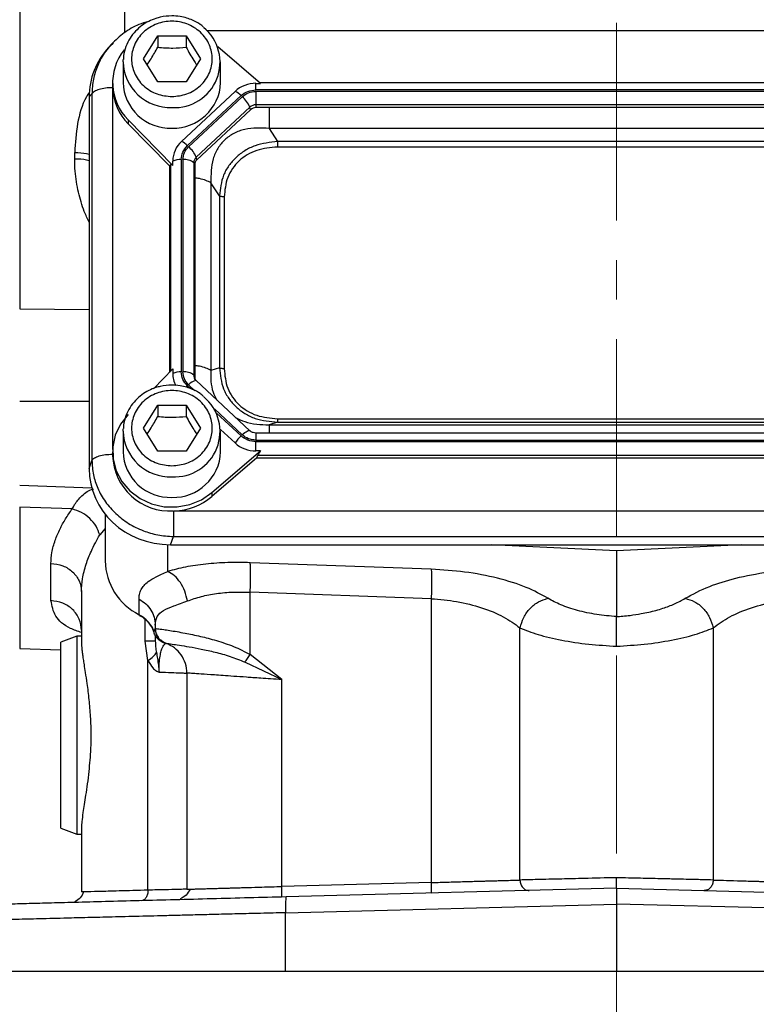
# Model space of a CAD drawing. Header units: inches. Extents: x 0.6 to 16.3, y 0.2 to 11.5.
# Tile 3 of 16: x 3.5 to 5.4, y 4 to 6.5. Entities that reach past the tile are written whole.
import ezdxf

# ---------------------------------------------------------------- set-up
doc = ezdxf.new("R2010")
doc.units = ezdxf.units.IN
doc.header["$MEASUREMENT"] = 0
doc.linetypes.add('CENTERX2', pattern=[0.8, 0.5, -0.1, 0.1, -0.1])
doc.styles.add('SLDTEXTSTYLE0', font='TXT', dxfattribs={"width": 0.75})
doc.dimstyles.new('SLDDIMSTYLE3', dxfattribs={"dimtxt": 0.137795, "dimasz": 0.14, "dimexe": 0, "dimexo": 0.0625, "dimgap": 0.034449, "dimtad": 0, "dimdec": 1, "dimlfac": 1.5, "dimrnd": 1e-09, "dimzin": 12, "dimdsep": 46, "dimtxsty": 'SLDTEXTSTYLE0', "dimblk1": 'CLOSED', "dimblk2": 'CLOSED', "dimsah": 1, "dimcen": 0.09, "dimadec": 0, "dimazin": 3, "dimtfac": 1, "dimtdec": 1, "dimtofl": 0, "dimtmove": 0, "dimatfit": 3, "dimldrblk": 'CLOSED', "dimfxl": 0, "dimfrac": 2, "dimtolj": 1, "dimtzin": 12, "dimarcsym": 0})

# ---------------------------------------------------------------- blocks, each defined once
blk = doc.blocks.new('_Closed')
at = {"color": 0, "linetype": 'ByBlock', "lineweight": -2}
for p, q in [((-1, 0.166667), (0, 0)), ((-1, 0.166667), (-1, -0.166667)), ((0, 0), (-1, -0.166667)), ((0, 0), (-1, 0))]:
    blk.add_line(p, q, dxfattribs=at)
blk = doc.blocks.new('_D_11')
at = {"color": 7, "linetype": 'Continuous', "lineweight": 0}
for p, q in [((3.4275, 4.0914), (3.4275, 3.7743)), ((6.6808, 4.0914), (6.6808, 3.7743)), ((5.8192, 4.0121), (5.7772, 4.0121)), ((5.7772, 4.0121), (5.7772, 3.7934)), ((6.1246, 4.0121), (6.1666, 4.0121)), ((6.1666, 4.0121), (6.1666, 3.7934)), ((3.4275, 3.8137), (5.6564, 3.8137)), ((6.6808, 3.8137), (6.2875, 3.8137)), ((5.7772, 3.7934), (5.8192, 3.7934)), ((6.1666, 3.7934), (6.1246, 3.7934))]:
    blk.add_line(p, q, dxfattribs=at)
at = {"color": 7, "linetype": 'Continuous', "lineweight": 18, "xscale": 0.14, "yscale": 0.14, "rotation": 180.0000000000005}
blk.add_blockref('_Closed', (3.4275, 3.8137, 0.1218), dxfattribs=at)
at = {"color": 7, "linetype": 'Continuous', "lineweight": 18, "xscale": 0.14, "yscale": 0.14}
blk.add_blockref('_Closed', (6.6808, 3.8137, 0.1218), dxfattribs=at)
at = {"color": 7, "linetype": 'Continuous', "lineweight": 18, "char_height": 0.1378, "attachment_point": 1, "style": 'SLDTEXTSTYLE0'}
for s, insert in [('124', (5.8192, 3.971)), ('4.9', (5.8447, 3.7648))]:
    blk.add_mtext(s, dxfattribs=dict(at, insert=insert))

msp = doc.modelspace()

# ---------------------------------------------------------------- linework, layer by layer
at = {"color": 7, "linetype": 'CENTERX2', "lineweight": 18}
for p, q in [((5.0542, 3.6286), (5.0542, 9.7187)), ((5.0542, 4.1308), (5.0542, 3.6286))]:
    msp.add_line(p, q, dxfattribs=at)
at = {"color": 7, "linetype": 'Continuous', "lineweight": 25}
for p, q in [((3.5445, 8.0888), (3.5445, 5.8056)), ((3.7766, 6.4746), (3.769, 6.4662)), ((3.7808, 6.4778), (3.7773, 6.4739)), ((3.8575, 6.4373), (3.8935, 6.4955)), ((3.8935, 6.4955), (3.9655, 6.4955)), ((3.8935, 6.4955), (3.8935, 6.4668)), ((3.9655, 6.4955), (4.0015, 6.4373)), ((3.9655, 6.4955), (3.9655, 6.4668)), ((4.1539, 6.3755), (4.0458, 6.468)), ((3.8062, 6.4296), (3.8064, 6.436)), ((3.8062, 6.4296), (3.8062, 6.3776)), ((3.8935, 6.3791), (3.8575, 6.4373)), ((4.0015, 6.4373), (3.9655, 6.3791)), ((4.0528, 6.3776), (4.0528, 6.4296)), ((3.7795, 6.3776), (3.7795, 6.368)), ((3.9655, 6.3791), (3.8935, 6.3791)), ((4.142, 6.3755), (4.1539, 6.3755)), ((4.142, 6.3591), (4.142, 6.3755)), ((5.9569, 6.377), (4.1521, 6.377)), ((3.7271, 6.3487), (3.7202, 6.3411)), ((3.7271, 6.3487), (3.7271, 5.4221)), ((3.7795, 6.368), (3.7795, 6.3645)), ((4.0891, 6.3551), (3.9536, 6.2285)), ((5.967, 6.3591), (4.142, 6.3591)), ((5.967, 6.3553), (4.142, 6.3553)), ((4.142, 6.3553), (4.142, 6.3212)), ((3.7202, 6.3411), (3.7202, 5.4016)), ((4.1043, 6.3445), (3.9688, 6.218)), ((4.1072, 6.3418), (3.9716, 6.2153)), ((4.1267, 6.3153), (3.9911, 6.1888)), ((4.1284, 6.3089), (3.9928, 6.1824)), ((4.1284, 6.3089), (4.1267, 6.3153)), ((5.967, 6.3212), (4.142, 6.3212)), ((4.142, 6.3212), (4.142, 6.3142)), ((5.967, 6.3142), (4.142, 6.3142)), ((3.8189, 6.2829), (3.8189, 6.2734)), ((3.8189, 6.2829), (3.9317, 6.1681)), ((3.9232, 6.1672), (3.8189, 6.2734)), ((4.1754, 6.2615), (4.1968, 6.2283)), ((5.9336, 6.2615), (4.1754, 6.2615)), ((5.9122, 6.2283), (4.1968, 6.2283)), ((3.6836, 6.1842), (3.6836, 6.2006)), ((5.9122, 6.2145), (4.1968, 6.2145)), ((3.9317, 6.1681), (3.9317, 6.1791)), ((3.9531, 6.1827), (3.9531, 5.646)), ((3.9572, 6.1827), (3.9572, 5.646)), ((3.9848, 6.1744), (3.9848, 5.6377)), ((3.9872, 6.1696), (3.9848, 6.1744)), ((3.9928, 6.1824), (3.9911, 6.1888)), ((3.9232, 6.1672), (3.9256, 6.1696)), ((3.9232, 6.1672), (3.9232, 5.6448)), ((3.9872, 6.1696), (3.9872, 5.6328)), ((4.0282, 6.1241), (4.0282, 5.6497)), ((4.0496, 6.0909), (4.0282, 6.1241)), ((4.0496, 6.0909), (4.0496, 5.6564)), ((4.0617, 6.0883), (4.0617, 5.6539)), ((3.9317, 5.6535), (3.8826, 5.6035)), ((3.9317, 5.6535), (3.9317, 5.6424)), ((4.0496, 5.6564), (4.0282, 5.6497)), ((3.9872, 5.6328), (3.9848, 5.6377)), ((3.99, 5.6243), (3.9868, 5.6291)), ((4.1263, 5.4973), (3.9908, 5.6239)), ((3.8575, 5.5037), (3.8935, 5.5619)), ((3.8935, 5.5619), (3.9655, 5.5619)), ((3.8935, 5.5619), (3.8935, 5.5332)), ((3.9655, 5.5619), (4.0015, 5.5037)), ((3.9655, 5.5619), (3.9655, 5.5332)), ((4.1968, 5.5277), (5.9122, 5.5277)), ((3.8062, 5.4961), (3.8064, 5.5024)), ((3.8935, 5.4455), (3.8575, 5.5037)), ((4.0015, 5.5037), (3.9655, 5.4455)), ((4.1968, 5.5189), (4.1754, 5.5122)), ((4.1754, 5.5122), (5.9336, 5.5122)), ((4.1968, 5.5189), (5.9122, 5.5189)), ((3.8062, 5.4961), (3.8062, 5.444)), ((4.0527, 5.5004), (4.0891, 5.4665)), ((4.0528, 5.444), (4.0528, 5.4961)), ((5.967, 5.4914), (4.142, 5.4914)), ((4.142, 5.4734), (5.967, 5.4734)), ((4.142, 5.446), (4.142, 5.4696)), ((4.142, 5.4696), (5.967, 5.4696)), ((3.7795, 5.444), (3.7795, 5.4344)), ((3.9655, 5.4455), (3.8935, 5.4455)), ((4.0308, 5.3407), (4.1539, 5.446)), ((4.1446, 5.4285), (4.0308, 5.3312)), ((4.1539, 5.446), (4.142, 5.446)), ((4.1446, 5.4285), (4.1472, 5.4356)), ((4.1446, 5.4285), (5.9644, 5.4285)), ((4.1472, 5.4356), (5.9618, 5.4356)), ((3.7202, 5.4016), (3.7271, 5.4221)), ((3.5445, 5.3594), (3.7267, 5.353)), ((4.0308, 5.3407), (4.0308, 5.3312)), ((3.6772, 5.2996), (3.5445, 5.3043)), ((3.5445, 5.3043), (3.5445, 4.9466)), ((3.7608, 5.2861), (3.7608, 5.168)), ((3.9355, 5.2945), (6.1735, 5.2945)), ((3.9263, 5.2091), (3.9332, 5.2297)), ((3.9332, 5.2297), (6.1758, 5.2297)), ((3.9263, 5.2091), (6.1827, 5.2091)), ((5.0542, 5.1936), (4.7371, 5.2091)), ((5.3712, 5.2091), (5.0542, 5.1936)), ((5.0542, 5.1936), (5.0542, 5.0272)), ((3.6236, 5.0678), (3.6236, 5.1618)), ((4.5854, 5.1471), (4.1276, 5.1636)), ((3.7008, 5.0906), (3.7008, 4.9626)), ((4.5854, 5.0725), (4.1276, 5.089)), ((4.1276, 4.9313), (4.1276, 5.089)), ((3.8464, 5.0321), (3.8464, 5.0712)), ((4.5854, 5.0725), (4.5854, 4.3548)), ((3.8875, 5.006), (3.8875, 4.9975)), ((3.8875, 4.9975), (3.8841, 4.9884)), ((3.8875, 4.9975), (3.8875, 4.9975)), ((3.8875, 4.9794), (3.8875, 4.9655)), ((4.8098, 4.3613), (4.8098, 4.9989)), ((5.2986, 4.9989), (5.2986, 4.3613)), ((3.6888, 4.9775), (3.6488, 4.9629)), ((3.6488, 4.492), (3.6488, 4.9629)), ((3.7008, 4.9775), (3.6888, 4.9775)), ((3.6888, 4.9775), (3.6888, 4.4774)), ((3.8689, 4.9161), (3.8618, 4.9655)), ((3.8982, 4.9703), (3.9011, 4.9675)), ((3.9057, 4.9628), (3.9083, 4.9622)), ((3.9075, 4.962), (3.9094, 4.9614)), ((3.9086, 4.9622), (3.9088, 4.9622)), ((3.9102, 4.9611), (3.9142, 4.9598)), ((3.9142, 4.9598), (3.9142, 4.9598)), ((3.5445, 4.9466), (3.6488, 4.9429)), ((4.2076, 4.8679), (4.1276, 4.9313)), ((3.8689, 4.3356), (3.8689, 4.9161)), ((4.1144, 4.9122), (4.2076, 4.8679)), ((3.9675, 4.8844), (3.9675, 4.338)), ((4.2076, 4.3449), (4.2076, 4.8679)), ((3.6488, 4.492), (3.6888, 4.4774)), ((3.7008, 4.4923), (3.7008, 4.331)), ((3.6888, 4.4774), (3.7008, 4.4774)), ((4.5854, 4.3548), (4.2076, 4.3449)), ((5.0542, 4.3404), (4.2183, 4.3186)), ((5.0542, 4.3404), (5.8901, 4.3186)), ((3.7079, 4.3312), (3.7008, 4.331)), ((4.2172, 4.2786), (5.0542, 4.3005)), ((5.8911, 4.2786), (5.0542, 4.3005)), ((5.0542, 4.3005), (5.0542, 4.1308)), ((4.2172, 4.1308), (4.2172, 4.2786)), ((3.4275, 4.1308), (4.2172, 4.1308)), ((4.2172, 4.1308), (5.0542, 4.1308)), ((5.0542, 4.1308), (5.8911, 4.1308))]:
    msp.add_line(p, q, dxfattribs=at)
at = {"color": 8, "linetype": 'Continuous', "lineweight": 25}
for p, q in [((3.8103, 6.5038), (3.8103, 6.556)), ((6.0882, 6.5079), (4.0199, 6.5079)), ((3.7796, 6.3624), (3.7796, 5.4495)), ((3.9256, 6.1696), (3.9256, 5.6472)), ((3.5445, 5.8056), (3.7202, 5.8037)), ((3.9688, 5.6107), (3.9763, 5.6036)), ((3.9716, 5.6134), (3.9879, 5.5982)), ((3.5445, 5.5721), (3.7202, 5.572)), ((4.0371, 5.5523), (4.1072, 5.4869)), ((4.0427, 5.5417), (4.1043, 5.4842)), ((4.142, 5.4914), (4.142, 5.4734)), ((3.7608, 5.2504), (3.747, 5.2339)), ((3.9188, 5.1415), (3.9188, 5.2093)), ((3.8618, 4.9655), (3.8618, 5.0204))]:
    msp.add_line(p, q, dxfattribs=at)
at = {"color": 8, "linetype": 'Continuous', "lineweight": 25, "flags": 128}
for points in [[(3.9655, 5.6075), (3.9666, 5.6087), (3.9688, 5.6107)], [(4.1072, 5.4869), (4.1106, 5.49), (4.1139, 5.4926), (4.1171, 5.4948), (4.1199, 5.4964), (4.1223, 5.4975), (4.1243, 5.4979), (4.1258, 5.4977), (4.1263, 5.4973)]]:
    msp.add_lwpolyline(points, dxfattribs=at)
at = {"color": 7, "linetype": 'Continuous', "lineweight": 25, "flags": 128}
for points in [[(3.9908, 5.6239), (3.9902, 5.6242), (3.9901, 5.6243)], [(3.8189, 5.5386), (3.7996, 5.514), (3.7864, 5.4861), (3.7801, 5.4562), (3.7808, 5.4257), (3.7885, 5.3961), (3.803, 5.3687), (3.8234, 5.3449), (3.8489, 5.3259), (3.8782, 5.3124), (3.9099, 5.3051), (3.9426, 5.3045), (3.9746, 5.3104), (4.0045, 5.3227), (4.0308, 5.3407)], [(3.8469, 5.0307), (3.8466, 5.031), (3.8464, 5.0321)]]:
    msp.add_lwpolyline(points, dxfattribs=at)
at = {"color": 7, "linetype": 'Continuous', "lineweight": 25}
for centre, radius, start, end in [((3.9367, 6.4288), 0.1145, 266.3771, 50.4029), ((3.9131, 6.3775), 0.1335, 141.4637, 225.087), ((3.9246, 6.3808), 0.1185, 181.5683, 272.3664), ((3.9331, 6.3821), 0.1198, 268.2549, 357.8104), ((4.1416, 6.298), 0.0776, 89.6933, 132.5899), ((3.9149, 6.3689), 0.1354, 182.7504, 224.87), ((4.0691, 6.3102), 0.0492, 44.2745, 65.9509), ((4.0601, 6.2867), 0.0724, 23.2239, 49.4763), ((4.1419, 6.2987), 0.0225, 89.6933, 132.5899), ((4.1419, 6.2941), 0.02, 89.6933, 132.5899), ((3.9993, 6.1787), 0.0676, 132.5248, 179.6232), ((3.9336, 6.1836), 0.0492, 44.2745, 65.9509), ((3.9246, 6.1602), 0.0724, 23.2239, 49.4763), ((3.9517, 6.1252), 0.0575, 88.5951, 110.3768), ((3.9619, 6.1484), 0.0347, 48.737, 97.7903), ((4.0044, 6.1743), 0.0196, 132.5248, 179.6232), ((4.0046, 6.1695), 0.0175, 132.5248, 179.6232), ((3.9517, 5.5884), 0.0575, 88.5951, 110.3768), ((3.9978, 5.6425), 0.0661, 180.0855, 208.122), ((3.9619, 5.6116), 0.0347, 48.737, 97.7903), ((4.0042, 5.6328), 0.017, 180.0459, 202.1153), ((3.9367, 5.4952), 0.1145, 266.3771, 50.4029), ((4.1726, 5.4105), 0.1005, 132.809, 146.1442), ((4.1416, 5.5236), 0.0776, 227.4101, 270.3067), ((3.9249, 5.4397), 0.1455, 182.0659, 273.2963), ((3.9246, 5.4472), 0.1185, 181.5683, 272.3664), ((3.9331, 5.4485), 0.1198, 268.2549, 357.8104), ((3.9304, 5.4501), 0.1557, 271.8765, 310.1965), ((3.9152, 5.1703), 0.1543, 180.8345, 243.552), ((3.812, 4.9644), 0.0759, 18.4792, 63.0936)]:
    msp.add_arc(centre, radius, start, end, dxfattribs=at)
at = {"color": 8, "linetype": 'Continuous', "lineweight": 25}
for centre, radius, start, end in [((3.9246, 6.4329), 0.1185, 181.5683, 272.3664), ((4.004, 5.6377), 0.0192, 180.0863, 208.2832), ((3.9961, 5.5928), 0.032, 100.9298, 139.9637), ((3.9246, 5.4993), 0.1185, 181.5683, 272.3664)]:
    msp.add_arc(centre, radius, start, end, dxfattribs=at)
at = {"color": 7, "linetype": 'Continuous', "lineweight": 25}
for centre, major_axis, ratio, start_param, end_param in [((3.9327, 6.3351), (0.2087, -0.0437), 0.927683, 2.642019, 3.333612), ((3.9531, 6.1397), (-0.0275, 0.0299), 0.170211, 5.767586, 6.291275), ((4.1773, 5.4596), (0.0301, 0.0274), 0.184584, 2.276832, 2.800522), ((3.9327, 5.4076), (0.2087, 0.0437), 0.927683, 2.949574, 4.490212)]:
    msp.add_ellipse(centre, major_axis=major_axis, ratio=ratio, start_param=start_param, end_param=end_param, dxfattribs=at)
for points, knots in [([(3.8701, 6.5317), (3.8621, 6.5294), (3.84, 6.5231), (3.8074, 6.5042), (3.7868, 6.4844), (3.7766, 6.4745)], [0, 0, 0, 0, 0.224603, 0.61268, 1, 1, 1, 1]), ([(3.9295, 6.5462), (3.9196, 6.5456), (3.9058, 6.5447), (3.8863, 6.5391), (3.8704, 6.5326), (3.853, 6.5218), (3.8368, 6.5075), (3.8228, 6.4896), (3.8125, 6.4684), (3.807, 6.4501), (3.807, 6.439), (3.807, 6.436)], [0, 0, 0, 0, 0.158678, 0.222199, 0.327755, 0.437835, 0.556596, 0.681809, 0.813083, 0.950591, 1, 1, 1, 1]), ([(3.9295, 6.3421), (3.9167, 6.3433), (3.8969, 6.3453), (3.8732, 6.3572), (3.8569, 6.3694), (3.8436, 6.3847), (3.8313, 6.4069), (3.825, 6.4373), (3.8313, 6.4677), (3.8436, 6.4899), (3.8569, 6.5051), (3.8732, 6.5175), (3.8969, 6.529), (3.9295, 6.5348), (3.9621, 6.529), (3.9858, 6.5175), (4.0021, 6.5051), (4.0154, 6.4899), (4.0277, 6.4677), (4.034, 6.4373), (4.0277, 6.4069), (4.0154, 6.3847), (4.0021, 6.3694), (3.9858, 6.3572), (3.9621, 6.3453), (3.9423, 6.3433), (3.9295, 6.3421)], [0, 0, 0, 0, 0.059864, 0.09209, 0.125, 0.15791, 0.190136, 0.25, 0.309864, 0.34209, 0.375, 0.40791, 0.440136, 0.5, 0.559864, 0.59209, 0.625, 0.65791, 0.690136, 0.75, 0.809864, 0.84209, 0.875, 0.90791, 0.940136, 1, 1, 1, 1]), ([(4.0088, 6.5181), (4.0063, 6.5204), (3.9982, 6.5274), (3.9838, 6.5347), (3.9665, 6.5412), (3.949, 6.5453), (3.9364, 6.5459), (3.9295, 6.5462)], [0, 0, 0, 0, 0.118687, 0.3788228, 0.5614596, 0.762283, 1, 1, 1, 1]), ([(3.8667, 6.4225), (3.87, 6.4274), (3.879, 6.4407), (3.8879, 6.4568), (3.8935, 6.4668)], [0, 0, 0, 0, 0.376375, 1, 1, 1, 1]), ([(3.8935, 6.4668), (3.9064, 6.4658), (3.9304, 6.4638), (3.9544, 6.4659), (3.9655, 6.4668)], [0, 0, 0, 0, 0.534747, 1, 1, 1, 1]), ([(3.9655, 6.4668), (3.9719, 6.4552), (3.9809, 6.4391), (3.9898, 6.4261), (3.9923, 6.4224)], [0, 0, 0, 0, 0.718831, 1, 1, 1, 1]), ([(4.1754, 6.2615), (4.1545, 6.2626), (4.1234, 6.2642), (4.0858, 6.25), (4.0623, 6.2336), (4.0444, 6.2114), (4.0281, 6.1752), (4.0282, 6.1447), (4.0282, 6.1241)], [0, 0, 0, 0, 0.257397, 0.381602, 0.5, 0.618394, 0.742603, 1, 1, 1, 1]), ([(4.1968, 6.2283), (4.1775, 6.2262), (4.1483, 6.223), (4.1137, 6.206), (4.091, 6.1889), (4.0728, 6.1678), (4.0547, 6.1357), (4.0516, 6.1087), (4.0496, 6.0909)], [0, 0, 0, 0, 0.248977, 0.376059, 0.5, 0.623945, 0.751023, 1, 1, 1, 1]), ([(4.1968, 6.2145), (4.1788, 6.213), (4.1518, 6.2107), (4.1197, 6.1955), (4.0987, 6.1799), (4.082, 6.1604), (4.0657, 6.1303), (4.0633, 6.1051), (4.0617, 6.0883)], [0, 0, 0, 0, 0.250062, 0.376147, 0.5, 0.62379, 0.749938, 1, 1, 1, 1]), ([(4.0496, 5.6564), (4.0516, 5.6382), (4.0547, 5.6106), (4.0728, 5.5782), (4.091, 5.5569), (4.1137, 5.54), (4.1483, 5.5233), (4.1775, 5.5207), (4.1968, 5.5189)], [0, 0, 0, 0, 0.248977, 0.376059, 0.5, 0.623945, 0.751023, 1, 1, 1, 1]), ([(4.0617, 5.6539), (4.0633, 5.6371), (4.0657, 5.6119), (4.082, 5.5818), (4.0987, 5.5623), (4.1197, 5.5467), (4.1518, 5.5315), (4.1788, 5.5292), (4.1968, 5.5277)], [0, 0, 0, 0, 0.250062, 0.376147, 0.5, 0.62379, 0.749938, 1, 1, 1, 1]), ([(3.9295, 5.6126), (3.9196, 5.612), (3.9058, 5.6111), (3.8863, 5.6056), (3.8704, 5.599), (3.853, 5.5882), (3.8368, 5.5739), (3.8228, 5.5561), (3.8125, 5.5349), (3.807, 5.5165), (3.807, 5.5054), (3.807, 5.5025)], [0, 0, 0, 0, 0.1586781, 0.2221989, 0.3277548, 0.4378346, 0.5565955, 0.6818086, 0.8130826, 0.9505908, 1, 1, 1, 1]), ([(4.0088, 5.5846), (4.0063, 5.5868), (3.9982, 5.5938), (3.9838, 5.6012), (3.9665, 5.6076), (3.949, 5.6117), (3.9364, 5.6123), (3.9295, 5.6126)], [0, 0, 0, 0, 0.118687, 0.3788228, 0.5614596, 0.762283, 1, 1, 1, 1]), ([(3.9295, 5.4085), (3.9167, 5.4097), (3.8969, 5.4117), (3.8732, 5.4236), (3.8569, 5.4359), (3.8436, 5.4511), (3.8313, 5.4733), (3.825, 5.5037), (3.8313, 5.5341), (3.8436, 5.5563), (3.8569, 5.5715), (3.8732, 5.5839), (3.8969, 5.5954), (3.9295, 5.6012), (3.9621, 5.5954), (3.9858, 5.5839), (4.0021, 5.5715), (4.0154, 5.5563), (4.0277, 5.5341), (4.034, 5.5037), (4.0277, 5.4733), (4.0154, 5.4511), (4.0021, 5.4359), (3.9858, 5.4236), (3.9621, 5.4117), (3.9423, 5.4097), (3.9295, 5.4085)], [0, 0, 0, 0, 0.059864, 0.09209, 0.125, 0.15791, 0.190136, 0.25, 0.309864, 0.34209, 0.375, 0.40791, 0.440136, 0.5, 0.559864, 0.59209, 0.625, 0.65791, 0.690136, 0.75, 0.809864, 0.84209, 0.875, 0.90791, 0.940136, 1, 1, 1, 1]), ([(3.8667, 5.4889), (3.87, 5.4939), (3.879, 5.5071), (3.8879, 5.5232), (3.8935, 5.5332)], [0, 0, 0, 0, 0.376375, 1, 1, 1, 1]), ([(3.8935, 5.5332), (3.9064, 5.5322), (3.9304, 5.5303), (3.9544, 5.5323), (3.9655, 5.5332)], [0, 0, 0, 0, 0.534747, 1, 1, 1, 1]), ([(3.9655, 5.5332), (3.9719, 5.5217), (3.9809, 5.5056), (3.9898, 5.4925), (3.9923, 5.4888)], [0, 0, 0, 0, 0.718831, 1, 1, 1, 1]), ([(4.142, 5.4914), (4.1395, 5.4916), (4.1361, 5.4919), (4.1314, 5.4937), (4.1284, 5.4954), (4.1269, 5.4969), (4.1263, 5.4975)], [0, 0, 0, 0, 0.401122, 0.567805, 0.846539, 1, 1, 1, 1]), ([(3.7271, 5.4221), (3.7279, 5.4099), (3.7295, 5.3861), (3.7393, 5.3567), (3.7505, 5.3342), (3.7647, 5.3119), (3.7868, 5.2867), (3.8193, 5.2618), (3.8555, 5.244), (3.894, 5.2325), (3.92, 5.2306), (3.9332, 5.2297)], [0, 0, 0, 0, 0.123096, 0.24092, 0.306486, 0.371549, 0.500085, 0.628624, 0.75908, 0.876905, 1, 1, 1, 1]), ([(3.6236, 5.1618), (3.6241, 5.1708), (3.6252, 5.1898), (3.6333, 5.2191), (3.6454, 5.2476), (3.6598, 5.2741), (3.6714, 5.2911), (3.6772, 5.2996)], [0, 0, 0, 0, 0.21123, 0.442211, 0.647084, 0.823338, 1, 1, 1, 1]), ([(3.747, 5.2339), (3.7444, 5.2413), (3.7391, 5.256), (3.7225, 5.2758), (3.7013, 5.2915), (3.6852, 5.2969), (3.6772, 5.2996)], [0, 0, 0, 0, 0.250085, 0.5, 0.749915, 1, 1, 1, 1]), ([(3.7008, 5.0906), (3.7014, 5.1013), (3.7025, 5.1236), (3.7116, 5.1581), (3.7256, 5.1952), (3.7395, 5.2202), (3.747, 5.2339)], [0, 0, 0, 0, 0.239835, 0.498551, 0.726663, 1, 1, 1, 1]), ([(4.1276, 5.1636), (4.1085, 5.1639), (4.0701, 5.1646), (4.0147, 5.1606), (3.9628, 5.1532), (3.9334, 5.1454), (3.9188, 5.1415)], [0, 0, 0, 0, 0.246357, 0.496982, 0.74919, 1, 1, 1, 1]), ([(3.8464, 5.0712), (3.8466, 5.0753), (3.8471, 5.0841), (3.8511, 5.0958), (3.8584, 5.1064), (3.8704, 5.1169), (3.8888, 5.1277), (3.9085, 5.1368), (3.9188, 5.1415)], [0, 0, 0, 0, 0.133526, 0.282844, 0.434323, 0.582811, 0.782812, 1, 1, 1, 1]), ([(3.9689, 5.0669), (3.967, 5.0752), (3.9633, 5.0917), (3.9514, 5.1139), (3.9363, 5.1319), (3.9246, 5.1383), (3.9188, 5.1415)], [0, 0, 0, 0, 0.250078, 0.5, 0.749922, 1, 1, 1, 1]), ([(4.8806, 5.0735), (4.8633, 5.0831), (4.8284, 5.1024), (4.755, 5.1252), (4.6722, 5.1415), (4.6139, 5.1453), (4.5854, 5.1471)], [0, 0, 0, 0, 0.251919, 0.508037, 0.759698, 1, 1, 1, 1]), ([(5.2277, 5.0735), (5.247, 5.084), (5.2823, 5.1033), (5.3559, 5.1256), (5.4358, 5.1415), (5.4941, 5.1453), (5.5229, 5.1471)], [0, 0, 0, 0, 0.276938, 0.508222, 0.75687, 1, 1, 1, 1]), ([(3.9689, 5.0669), (3.9802, 5.0709), (4.0025, 5.0786), (4.0419, 5.086), (4.0838, 5.09), (4.113, 5.0893), (4.1276, 5.089)], [0, 0, 0, 0, 0.257956, 0.505172, 0.753625, 1, 1, 1, 1]), ([(3.8875, 5.006), (3.8884, 5.0137), (3.8903, 5.029), (3.9067, 5.0434), (3.9324, 5.0537), (3.9567, 5.0625), (3.9689, 5.0669)], [0, 0, 0, 0, 0.254624, 0.504478, 0.751953, 1, 1, 1, 1]), ([(4.5854, 5.0725), (4.6071, 5.0707), (4.6517, 5.0669), (4.7147, 5.0505), (4.7703, 5.0277), (4.7966, 5.0085), (4.8098, 4.9989)], [0, 0, 0, 0, 0.236631, 0.486595, 0.744009, 1, 1, 1, 1]), ([(4.8102, 4.999), (4.8127, 5.0078), (4.8178, 5.0255), (4.8348, 5.0488), (4.8565, 5.0664), (4.8726, 5.0712), (4.8806, 5.0735)], [0, 0, 0, 0, 0.249937, 0.499762, 0.749707, 1, 1, 1, 1]), ([(5.0542, 5.0272), (5.0372, 5.0287), (5.0027, 5.0319), (4.9544, 5.0423), (4.9116, 5.0563), (4.8909, 5.0678), (4.8806, 5.0735)], [0, 0, 0, 0, 0.240965, 0.492289, 0.747829, 1, 1, 1, 1]), ([(5.0542, 5.0272), (5.0593, 5.0276), (5.0708, 5.0284), (5.0918, 5.0307), (5.1139, 5.0341), (5.1356, 5.0385), (5.154, 5.043), (5.1764, 5.0497), (5.203, 5.0595), (5.2191, 5.0686), (5.2277, 5.0735)], [0, 0, 0, 0, 0.073339, 0.163744, 0.300878, 0.39955, 0.498306, 0.598095, 0.785557, 1, 1, 1, 1]), ([(5.2277, 5.0735), (5.2358, 5.0712), (5.252, 5.0666), (5.2738, 5.049), (5.2909, 5.0257), (5.296, 5.0079), (5.2986, 4.9989)], [0, 0, 0, 0, 0.250122, 0.500004, 0.749884, 1, 1, 1, 1]), ([(5.2986, 4.9989), (5.3117, 5.0085), (5.338, 5.0277), (5.3937, 5.0505), (5.4567, 5.0669), (5.5012, 5.0707), (5.5229, 5.0725)], [0, 0, 0, 0, 0.25601, 0.513417, 0.763374, 1, 1, 1, 1]), ([(3.8468, 5.0304), (3.8486, 5.0295), (3.8553, 5.0263), (3.8653, 5.0183), (3.8717, 5.0102), (3.875, 5.0061)], [0, 0, 0, 0, 0.161762, 0.571295, 1, 1, 1, 1]), ([(3.875, 5.0061), (3.8751, 5.0059), (3.8791, 5.0014), (3.8825, 4.9944), (3.8839, 4.9875), (3.8842, 4.986)], [0, 0, 0, 0, 0.025454, 0.792777, 1, 1, 1, 1]), ([(5.0542, 4.9524), (5.0542, 4.9598), (5.0542, 4.9762), (5.0542, 4.9971), (5.0542, 5.0121), (5.0542, 5.0205), (5.0542, 5.0246), (5.0542, 5.0264), (5.0542, 5.027), (5.0542, 5.0272)], [0, 0, 0, 0, 0.2265963, 0.5037343, 0.702561, 0.8518387, 0.9510286, 0.981799, 1, 1, 1, 1]), ([(3.9075, 4.962), (3.9045, 4.9634), (3.8986, 4.9661), (3.8916, 4.9725), (3.8873, 4.9791), (3.8851, 4.9845), (3.8843, 4.9874), (3.8841, 4.9884)], [0, 0, 0, 0, 0.247418, 0.496669, 0.747833, 0.905923, 1, 1, 1, 1]), ([(3.8875, 4.9975), (3.8888, 4.9973), (3.8914, 4.9969), (3.9057, 4.995), (3.9234, 4.9924), (3.9417, 4.9894), (3.9669, 4.9849), (3.9999, 4.9781), (4.0353, 4.969), (4.0637, 4.96), (4.0928, 4.9495), (4.1136, 4.9386), (4.1276, 4.9313)], [0, 0, 0, 0, 0.1281052, 0.2554981, 0.3426607, 0.4253438, 0.5035986, 0.6348974, 0.754604, 0.8182837, 0.8784928, 1, 1, 1, 1]), ([(3.8875, 4.9975), (3.888, 4.9929), (3.8889, 4.9837), (3.8956, 4.9725), (3.9043, 4.9643), (3.9109, 4.9613), (3.9142, 4.9598)], [0, 0, 0, 0, 0.279857, 0.559469, 0.779712, 1, 1, 1, 1]), ([(4.8098, 4.9989), (4.8242, 4.9931), (4.8535, 4.9813), (4.914, 4.9672), (4.9821, 4.9567), (5.0305, 4.9538), (5.0542, 4.9524)], [0, 0, 0, 0, 0.2494284, 0.5042648, 0.7574627, 1, 1, 1, 1]), ([(5.0542, 4.9524), (5.0778, 4.9538), (5.1262, 4.9567), (5.1944, 4.9672), (5.2549, 4.9813), (5.2841, 4.9931), (5.2986, 4.9989)], [0, 0, 0, 0, 0.242553, 0.495773, 0.750602, 1, 1, 1, 1]), ([(3.7008, 4.9626), (3.7009, 4.9609), (3.7009, 4.9578), (3.7012, 4.9528), (3.7015, 4.9489), (3.7019, 4.9447), (3.7024, 4.9393), (3.7034, 4.931), (3.7051, 4.9194), (3.7074, 4.9046), (3.7106, 4.8842), (3.715, 4.8551), (3.7197, 4.8179), (3.7228, 4.7814), (3.7239, 4.7563), (3.7243, 4.7448), (3.7243, 4.7401), (3.7244, 4.7381), (3.7244, 4.7366), (3.7244, 4.7342), (3.7244, 4.7257), (3.7244, 4.7177), (3.7244, 4.7114)], [0, 0, 0, 0, 0.0398499, 0.0704451, 0.1016787, 0.1163702, 0.1399189, 0.1935837, 0.2491175, 0.3161649, 0.4007713, 0.5091898, 0.6550037, 0.7975358, 0.8720716, 0.8989833, 0.9083357, 0.9170048, 0.9177099, 0.9234107, 0.9393784, 1, 1, 1, 1]), ([(3.8875, 4.9655), (3.8876, 4.9606), (3.8879, 4.9534), (3.8891, 4.9436), (3.8899, 4.9389), (3.8903, 4.9366)], [0, 0, 0, 0, 0.5223335, 0.7608712, 1, 1, 1, 1]), ([(3.8971, 4.8871), (3.8971, 4.8908), (3.8971, 4.8984), (3.8978, 4.9129), (3.8996, 4.9286), (3.9025, 4.9416), (3.9071, 4.9532), (3.9127, 4.959), (3.9137, 4.9596), (3.9142, 4.9598)], [0, 0, 0, 0, 0.050121, 0.101275, 0.208283, 0.324258, 0.448156, 0.716095, 1, 1, 1, 1]), ([(3.9094, 4.9614), (3.9095, 4.9613), (3.9098, 4.9612), (3.9101, 4.9612), (3.9102, 4.9611)], [0, 0, 0, 0, 0.499891, 1, 1, 1, 1]), ([(3.9142, 4.9598), (3.9151, 4.9597), (3.9169, 4.9594), (3.9289, 4.9578), (3.9474, 4.9552), (3.9725, 4.9512), (4.0032, 4.9456), (4.0382, 4.9377), (4.0761, 4.9277), (4.1017, 4.9173), (4.1144, 4.9122)], [0, 0, 0, 0, 0.124441, 0.249226, 0.374496, 0.500184, 0.626233, 0.752412, 0.87755, 1, 1, 1, 1]), ([(3.8903, 4.9366), (3.8913, 4.9314), (3.8943, 4.9156), (3.896, 4.8986), (3.8971, 4.8871)], [0, 0, 0, 0, 0.326253, 1, 1, 1, 1]), ([(4.1144, 4.9122), (4.1164, 4.9152), (4.1203, 4.921), (4.1252, 4.9279), (4.1276, 4.9313)], [0, 0, 0, 0, 0.499995, 1, 1, 1, 1]), ([(3.8689, 4.9161), (3.8729, 4.9095), (3.8788, 4.8995), (3.8889, 4.8901), (3.8944, 4.8881), (3.8971, 4.8871)], [0, 0, 0, 0, 0.499825, 0.750415, 1, 1, 1, 1]), ([(3.8971, 4.8871), (3.908, 4.8867), (3.9296, 4.8859), (3.9512, 4.885), (3.965, 4.8845), (3.9667, 4.8844), (3.9675, 4.8844)], [0, 0, 0, 0, 0.258196, 0.510922, 0.758187, 1, 1, 1, 1]), ([(4.2076, 4.8679), (4.198, 4.8685), (4.1802, 4.8697), (4.1558, 4.8714), (4.1354, 4.8728), (4.1121, 4.8744), (4.0864, 4.8762), (4.0594, 4.8781), (4.0303, 4.8801), (4.0031, 4.882), (3.9819, 4.8834), (3.9697, 4.8843), (3.9682, 4.8844), (3.9675, 4.8844)], [0, 0, 0, 0, 0.074713, 0.139801, 0.19526, 0.241087, 0.336094, 0.422592, 0.500576, 0.646398, 0.770686, 0.885843, 1, 1, 1, 1]), ([(3.7244, 4.7114), (3.7243, 4.7066), (3.7242, 4.7008), (3.7239, 4.6949), (3.7238, 4.6937), (3.7238, 4.6934), (3.7238, 4.6933), (3.7238, 4.6933), (3.7238, 4.6933), (3.7238, 4.6933), (3.7238, 4.6933), (3.7226, 4.6739), (3.7196, 4.6318), (3.7116, 4.5764), (3.7049, 4.5355), (3.702, 4.5123), (3.7011, 4.5009), (3.7009, 4.4957), (3.7008, 4.4934), (3.7008, 4.4926), (3.7008, 4.4924), (3.7008, 4.4923)], [0, 0, 0, 0, 0.050966, 0.062462, 0.063865, 0.064564, 0.064913, 0.064956, 0.064967, 0.064973, 0.064975, 0.064977, 0.277014, 0.524792, 0.73988, 0.874596, 0.939465, 0.979267, 0.993512, 0.997724, 1, 1, 1, 1]), ([(4.5854, 4.3548), (4.6007, 4.3553), (4.6288, 4.3561), (4.6635, 4.3571), (4.6886, 4.3578), (4.7058, 4.3583), (4.7202, 4.3587), (4.733, 4.3591), (4.7454, 4.3594), (4.758, 4.3598), (4.7817, 4.3605), (4.7974, 4.3609), (4.8098, 4.3613)], [0, 0, 0, 0, 0.173483, 0.320454, 0.403722, 0.475176, 0.534813, 0.588182, 0.644864, 0.704858, 0.768163, 1, 1, 1, 1]), ([(5.0542, 4.3671), (5.0266, 4.3665), (4.9783, 4.3653), (4.9103, 4.3637), (4.8531, 4.3623), (4.8238, 4.3616), (4.8098, 4.3613)], [0, 0, 0, 0, 0.286042, 0.500003, 0.761819, 1, 1, 1, 1]), ([(4.8099, 4.3613), (4.8103, 4.3578), (4.8111, 4.3507), (4.8163, 4.3418), (4.8239, 4.3358), (4.8297, 4.335), (4.8327, 4.3346)], [0, 0, 0, 0, 0.250253, 0.500106, 0.749882, 1, 1, 1, 1]), ([(5.0542, 4.3404), (5.0542, 4.3408), (5.0541, 4.3415), (5.0541, 4.3464), (5.0541, 4.3527), (5.0541, 4.36), (5.0541, 4.3646), (5.0542, 4.3671)], [0, 0, 0, 0, 0.239748, 0.435154, 0.668704, 0.822406, 1, 1, 1, 1]), ([(5.2986, 4.3613), (5.2895, 4.3615), (5.2699, 4.362), (5.2364, 4.3628), (5.2004, 4.3636), (5.1619, 4.3646), (5.1121, 4.3657), (5.0745, 4.3666), (5.0542, 4.3671)], [0, 0, 0, 0, 0.159222, 0.344812, 0.461367, 0.609442, 0.789001, 1, 1, 1, 1]), ([(5.2985, 4.3613), (5.2981, 4.3578), (5.2973, 4.3507), (5.292, 4.3418), (5.2845, 4.3358), (5.2786, 4.335), (5.2756, 4.3346)], [0, 0, 0, 0, 0.250127, 0.499923, 0.749752, 1, 1, 1, 1]), ([(5.2986, 4.3613), (5.3068, 4.3611), (5.3244, 4.3606), (5.3602, 4.3595), (5.3923, 4.3586), (5.4154, 4.3579), (5.4261, 4.3576), (5.4372, 4.3573), (5.4487, 4.357), (5.4634, 4.3565), (5.4881, 4.3558), (5.509, 4.3552), (5.5229, 4.3548)], [0, 0, 0, 0, 0.158578, 0.338215, 0.538892, 0.581634, 0.625222, 0.669655, 0.714933, 0.761057, 0.841953, 1, 1, 1, 1]), ([(3.8689, 4.3356), (3.8687, 4.3322), (3.8683, 4.3253), (3.8644, 4.3165), (3.8587, 4.3104), (3.8542, 4.3094), (3.8519, 4.309)], [0, 0, 0, 0, 0.250154, 0.499978, 0.749818, 1, 1, 1, 1]), ([(3.9675, 4.338), (3.9664, 4.3379), (3.964, 4.3379), (3.9448, 4.3374), (3.9143, 4.3367), (3.8842, 4.336), (3.8689, 4.3356)], [0, 0, 0, 0, 0.2380334, 0.484043, 0.7380313, 1, 1, 1, 1]), ([(3.9758, 4.3385), (3.9725, 4.3329), (3.9656, 4.3213), (3.9558, 4.316), (3.9508, 4.3133)], [0, 0, 0, 0, 0.481223, 1, 1, 1, 1]), ([(3.9675, 4.338), (3.9685, 4.338), (3.9694, 4.338), (3.9764, 4.3382), (3.9764, 4.3382)], [0, 0, 0, 0, 0.9985065, 1, 1, 1, 1]), ([(5.0542, 4.3404), (5.0542, 4.3403), (5.0542, 4.3399), (5.0542, 4.3366), (5.0542, 4.3293), (5.0542, 4.3162), (5.0542, 4.3057), (5.0542, 4.3005)], [0, 0, 0, 0, 0.136275, 0.265343, 0.500864, 0.749258, 1, 1, 1, 1]), ([(4.2183, 4.3186), (4.187, 4.3177), (4.1237, 4.3161), (4.0295, 4.3136), (3.9359, 4.3112), (3.8452, 4.3088), (3.7598, 4.3066), (3.6826, 4.3045), (3.6155, 4.3028), (3.56, 4.3013), (3.5172, 4.3002), (3.4876, 4.2994), (3.4697, 4.299), (3.4675, 4.2989), (3.4665, 4.2989)], [0, 0, 0, 0, 0.078042, 0.15832, 0.24071, 0.326287, 0.412797, 0.500054, 0.587306, 0.673805, 0.759364, 0.841732, 0.921984, 1, 1, 1, 1]), ([(3.7059, 4.3314), (3.7035, 4.3259), (3.6986, 4.3146), (3.6892, 4.3092), (3.6844, 4.3064)], [0, 0, 0, 0, 0.484096, 1, 1, 1, 1]), ([(4.2172, 4.2786), (4.196, 4.278), (4.1551, 4.277), (4.0965, 4.2756), (4.043, 4.2742), (3.9947, 4.273), (3.9514, 4.272), (3.8988, 4.2706), (3.8377, 4.2691), (3.7702, 4.2674), (3.7097, 4.2659), (3.6473, 4.2644), (3.5858, 4.2628), (3.5291, 4.2614), (3.4843, 4.2603), (3.4519, 4.2595), (3.4313, 4.259), (3.4288, 4.2589), (3.4275, 4.2589)], [0, 0, 0, 0, 0.050403, 0.09732, 0.14075, 0.180694, 0.217151, 0.250121, 0.316607, 0.380441, 0.441621, 0.500148, 0.585839, 0.66915, 0.750083, 0.834099, 0.917405, 1, 1, 1, 1])]:
    msp.add_open_spline(points, degree=3, knots=knots, dxfattribs=at)
at = {"color": 8, "linetype": 'Continuous', "lineweight": 25}
for points, knots in [([(3.7773, 6.4739), (3.7718, 6.468), (3.7571, 6.4522), (3.7415, 6.4221), (3.7295, 6.3859), (3.7279, 6.3613), (3.7271, 6.3487)], [0, 0, 0, 0, 0.1728692, 0.4634217, 0.7258428, 1, 1, 1, 1]), ([(3.7208, 6.3531), (3.7183, 6.3493), (3.7026, 6.3251), (3.6885, 6.2725), (3.6853, 6.2249), (3.6836, 6.2006)], [0, 0, 0, 0, 0.084495, 0.531837, 1, 1, 1, 1]), ([(4.1754, 6.3142), (4.1754, 6.3092), (4.1754, 6.2973), (4.1754, 6.2788), (4.1754, 6.2673), (4.1754, 6.2615)], [0, 0, 0, 0, 0.262072, 0.631036, 1, 1, 1, 1]), ([(3.6836, 6.2006), (3.6942, 6.2002), (3.7076, 6.1998), (3.718, 6.1969), (3.7202, 6.1962)], [0, 0, 0, 0, 0.786207, 1, 1, 1, 1]), ([(3.7202, 6.0244), (3.7159, 6.0333), (3.7079, 6.0499), (3.6996, 6.0755), (3.6929, 6.1004), (3.6878, 6.1265), (3.6843, 6.1545), (3.6838, 6.174), (3.6836, 6.1842)], [0, 0, 0, 0, 0.180634, 0.334642, 0.489051, 0.650074, 0.816139, 1, 1, 1, 1]), ([(3.7202, 6.1798), (3.718, 6.1804), (3.7076, 6.1835), (3.6942, 6.1839), (3.6836, 6.1842)], [0, 0, 0, 0, 0.213793, 1, 1, 1, 1]), ([(4.0282, 6.1241), (4.0243, 6.1261), (4.0163, 6.1302), (4.0017, 6.1344), (3.9912, 6.1358), (3.9872, 6.1363)], [0, 0, 0, 0, 0.3831425, 0.766285, 1, 1, 1, 1]), ([(4.0282, 5.6497), (4.0243, 5.6517), (4.0163, 5.6559), (4.0017, 5.66), (3.9912, 5.6614), (3.9872, 5.6619)], [0, 0, 0, 0, 0.383142, 0.766285, 1, 1, 1, 1]), ([(4.0282, 5.6497), (4.0277, 5.631), (4.0271, 5.6052), (4.0397, 5.5815), (4.0432, 5.5749)], [0, 0, 0, 0, 0.723141, 1, 1, 1, 1]), ([(4.0917, 5.5296), (4.0989, 5.5262), (4.125, 5.5137), (4.1543, 5.5129), (4.1754, 5.5122)], [0, 0, 0, 0, 0.276861, 1, 1, 1, 1]), ([(4.1754, 5.5122), (4.1754, 5.5106), (4.1754, 5.5072), (4.1754, 5.4993), (4.1754, 5.4928), (4.1754, 5.4914)], [0, 0, 0, 0, 0.441544, 0.883087, 1, 1, 1, 1]), ([(3.6772, 5.2996), (3.6793, 5.3033), (3.6837, 5.3113), (3.6918, 5.3224), (3.7064, 5.3374), (3.7192, 5.3478), (3.731, 5.3497), (3.7313, 5.3498)], [0, 0, 0, 0, 0.147965, 0.322886, 0.514989, 0.988918, 1, 1, 1, 1]), ([(3.7009, 4.9867), (3.6913, 4.9901), (3.6604, 5.0011), (3.6313, 5.0276), (3.6262, 5.0543), (3.6236, 5.0678)], [0, 0, 0, 0, 0.183539, 0.588875, 1, 1, 1, 1]), ([(3.8689, 4.3356), (3.8433, 4.3349), (3.7934, 4.3335), (3.742, 4.3321), (3.7127, 4.3313), (3.7089, 4.3312), (3.7079, 4.3312)], [0, 0, 0, 0, 0.305312, 0.5951887, 0.8949991, 1, 1, 1, 1]), ([(3.9764, 4.3382), (3.9788, 4.3383), (3.9839, 4.3384), (3.9948, 4.3388), (4.0072, 4.3391), (4.0204, 4.3395), (4.0334, 4.3399), (4.0454, 4.3402), (4.0563, 4.3405), (4.0664, 4.3408), (4.078, 4.3412), (4.0911, 4.3415), (4.1059, 4.342), (4.1277, 4.3426), (4.1614, 4.3436), (4.1906, 4.3444), (4.2076, 4.3449)], [0, 0, 0, 0, 0.080538, 0.165014, 0.249006, 0.315474, 0.379082, 0.439832, 0.476792, 0.517813, 0.562895, 0.612039, 0.665244, 0.722509, 0.839329, 1, 1, 1, 1])]:
    msp.add_open_spline(points, degree=3, knots=knots, dxfattribs=at)
at = {"color": 7, "linetype": 'Continuous', "lineweight": 25}
for points in [[(3.7795, 6.3645), (3.7733, 6.3643), (3.7609, 6.3638), (3.7447, 6.3603), (3.7322, 6.3552), (3.7288, 6.3509), (3.7271, 6.3487)], [(4.1043, 6.3445), (4.1098, 6.3487), (4.1208, 6.357), (4.135, 6.3584), (4.142, 6.3591)], [(4.1072, 6.3418), (4.1123, 6.3457), (4.1224, 6.3534), (4.1355, 6.3546), (4.142, 6.3553)], [(4.1968, 6.2283), (4.1968, 6.2273), (4.1968, 6.2253), (4.1968, 6.2217), (4.1968, 6.218), (4.1968, 6.2156), (4.1968, 6.2145)], [(3.9531, 6.1827), (3.9539, 6.1893), (3.9553, 6.2025), (3.9643, 6.2128), (3.9688, 6.218)], [(3.9572, 6.1827), (3.9579, 6.1888), (3.9592, 6.201), (3.9675, 6.2105), (3.9716, 6.2153)], [(4.0617, 6.0883), (4.0605, 6.0884), (4.058, 6.0884), (4.0546, 6.089), (4.0517, 6.0898), (4.0503, 6.0905), (4.0496, 6.0909)], [(4.0617, 5.6539), (4.0605, 5.6539), (4.058, 5.654), (4.0546, 5.6545), (4.0517, 5.6553), (4.0503, 5.656), (4.0496, 5.6564)], [(3.9688, 5.6107), (3.9643, 5.6159), (3.9553, 5.6262), (3.9539, 5.6394), (3.9531, 5.646)], [(3.9716, 5.6134), (3.9675, 5.6182), (3.9592, 5.6277), (3.9579, 5.6399), (3.9572, 5.646)], [(4.1968, 5.5277), (4.1968, 5.5266), (4.1968, 5.5244), (4.1968, 5.5218), (4.1968, 5.5198), (4.1968, 5.5192), (4.1968, 5.5189)], [(4.142, 5.4696), (4.135, 5.4703), (4.1208, 5.4717), (4.1098, 5.48), (4.1043, 5.4842)], [(4.142, 5.4734), (4.1355, 5.474), (4.1224, 5.4753), (4.1123, 5.483), (4.1072, 5.4869)], [(3.7271, 5.4221), (3.7288, 5.4243), (3.7322, 5.4286), (3.7447, 5.4337), (3.7609, 5.4372), (3.7733, 5.4377), (3.7795, 5.4379)], [(3.9332, 5.2944), (3.9332, 5.2884), (3.9332, 5.2764), (3.9332, 5.2577), (3.9332, 5.2409), (3.9332, 5.2334), (3.9332, 5.2297)], [(3.6236, 5.1618), (3.6338, 5.1605), (3.6542, 5.1578), (3.6797, 5.1412), (3.6974, 5.118), (3.6997, 5.0997), (3.7008, 5.0906)], [(4.1276, 5.089), (4.1278, 5.097), (4.1283, 5.1131), (4.1285, 5.1349), (4.1283, 5.153), (4.1278, 5.1601), (4.1276, 5.1636)], [(4.5854, 5.1471), (4.5857, 5.1436), (4.5862, 5.1365), (4.5864, 5.1184), (4.5862, 5.0966), (4.5857, 5.0806), (4.5854, 5.0725)], [(3.7008, 4.9928), (3.6997, 5.0024), (3.6974, 5.0217), (3.6797, 5.0461), (3.6542, 5.0636), (3.6338, 5.0664), (3.6236, 5.0678)], [(3.8464, 5.0712), (3.8523, 5.0676), (3.8642, 5.0602), (3.8772, 5.0442), (3.8859, 5.0258), (3.887, 5.0126), (3.8875, 5.006)], [(3.9142, 4.9598), (3.9104, 4.9615), (3.9029, 4.965), (3.8944, 4.9741), (3.8886, 4.9852), (3.8879, 4.9934), (3.8875, 4.9975)], [(3.8875, 4.9655), (3.8872, 4.9655), (3.8865, 4.9655), (3.8812, 4.9655), (3.8732, 4.9655), (3.8656, 4.9655), (3.8618, 4.9655)], [(3.9675, 4.8844), (3.9668, 4.8926), (3.9653, 4.909), (3.9537, 4.9312), (3.9367, 4.9495), (3.9217, 4.9564), (3.9142, 4.9598)], [(3.8689, 4.9161), (3.8741, 4.9198), (3.8844, 4.9271), (3.8883, 4.9334), (3.8903, 4.9366)], [(4.2069, 4.3183), (4.207, 4.3187), (4.2074, 4.3195), (4.2077, 4.3256), (4.2078, 4.3344), (4.2076, 4.3414), (4.2076, 4.3449)], [(4.5854, 4.3548), (4.5855, 4.3513), (4.5857, 4.3443), (4.5856, 4.3355), (4.5853, 4.3294), (4.5849, 4.3286), (4.5847, 4.3282)], [(4.2183, 4.3186), (4.218, 4.318), (4.2175, 4.3167), (4.217, 4.3075), (4.2169, 4.2943), (4.2171, 4.2838), (4.2172, 4.2786)]]:
    msp.add_open_spline(points, degree=3, dxfattribs=at)

# ---------------------------------------------------------------- dimensions: what is measured, and where the dimension line sits
at = {"color": 7, "linetype": 'Continuous', "lineweight": 18}
dim = msp.add_linear_dim(base=(6.6808, 3.8137), p1=(3.4275, 4.1308), p2=(6.6808, 4.1308), angle=0, dimstyle='SLDDIMSTYLE3', dxfattribs=at)
dim.commit()
dim.dimension.update_dxf_attribs({"geometry": '_D_11', "text_midpoint": (5.9719, 3.8137), "dimtype": 160})

doc.saveas('drawing.dxf')
